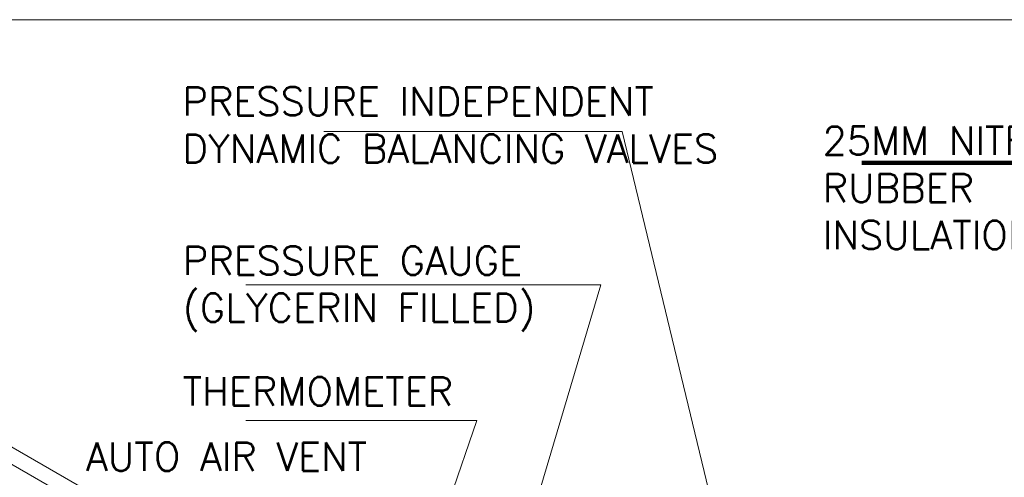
# Model space of a CAD drawing. Header units: millimetres. Extents: x 5491 to 7064, y -905 to 1700.
# Tile 7 of 18: x 5794 to 5867, y -662 to -628. Entities that reach past the tile are written whole.
import ezdxf

# ---------------------------------------------------------------- set-up
doc = ezdxf.new("R2010")
doc.units = ezdxf.units.MM
doc.layers.add('ETATITLE', color=7, linetype='Continuous')
for name, color, linetype, lineweight in [('HVAC TEXT', 7, 'Continuous', 18), ('POWER LOOP', 6, 'Continuous', 0), ('TEMP', 21, 'Continuous', 18)]:
    doc.layers.add(name, color=color, linetype=linetype, lineweight=lineweight)
doc.styles.get("Standard").update_dxf_attribs({"font": 'arial.ttf'})
doc.dimstyles.new('ISO-25', dxfattribs={"dimtxt": 6, "dimasz": 6, "dimexe": 1.25, "dimexo": 0.625, "dimtad": 1, "dimdec": 0, "dimlunit": 4, "dimtxsty": 'Standard', "dimcen": 2.5, "dimclrd": 8, "dimclre": 8, "dimadec": 0, "dimazin": 0, "dimtfac": 1, "dimtdec": 0, "dimtmove": 0, "dimatfit": 3, "dimfxl": 0, "dimarcsym": 0})

# ---------------------------------------------------------------- blocks, each defined once
blk = doc.blocks.new('A$C54963D65')
at = {"layer": 'ETATITLE', "color": 0, "lineweight": 0}
for p, q in [((128.287, -467.128), (79.122, -438.743)), ((126.063, -467.128), (79.122, -440.027))]:
    blk.add_line(p, q, dxfattribs=at)
at = {"layer": 'TEMP'}
blk.add_lwpolyline([(25.768, -431.51), (232.779, -431.51), (232.779, -568.823), (25.768, -568.823)], close=True, dxfattribs=at)
at = {"layer": 'HVAC TEXT', "char_height": 2.10449, "attachment_point": 1}
for s, insert, width in [('{\\Fromans|c0;PRESSURE INDEPENDENT\\PDYNAMIC BALANCING VALVES}', (134.367, -436.539), 43.99019), ('{\\Fromans|c0;25MM NITRILE \\PRUBBER \\PINSULATION}', (182.004, -439.463), 43.99019), ('{\\Fromans|c0;PRESSURE GAUGE\\P(GLYCERIN FILLED)}', (134.392, -448.378), 29.28351), ('{\\Fromans|c0;THERMOMETER}', (134.392, -458.103), 43.99019), ('{\\Fromans|c0;AUTO AIR VENT}', (127.187, -462.957), 43.99019)]:
    blk.add_mtext(s, dxfattribs=dict(at, insert=insert, width=width))
at = {"layer": 'ETATITLE', "color": 0, "lineweight": 0}
for points, override in [([(178.71, -487.978), (167.081, -439.838), (144.891, -439.838)], {"dimasz": 2, "dimclrd": 256, "dimfxl": 0.03937, "dimarcsym": 1}), ([(204.852, -451.614), (197.984, -442.154), (184.932, -442.154)], {"dimasz": 4, "dimgap": 0.625, "dimtad": 0, "dimclrd": 256, "dimclre": 256, "dimclrt": 256, "dimfxl": 0.2, "dimtfill": 1, "dimlwd": 65535, "dimlwe": 65535, "dimarcsym": 1}), ([(157.709, -477.461), (165.506, -451.241), (139.08, -451.241)], {"dimasz": 2, "dimclrd": 256, "dimfxl": 0.03937, "dimarcsym": 1}), ([(149.787, -480.151), (156.289, -461.321), (139.075, -461.321)], {"dimasz": 2, "dimclrd": 256, "dimfxl": 0.03937, "dimarcsym": 1})]:
    blk.add_leader(points, dimstyle='ISO-25', override=override, dxfattribs=at)

msp = doc.modelspace()

# ---------------------------------------------------------------- block references
at = {"layer": 'POWER LOOP'}
msp.add_blockref('A$C54963D65', (5671.673, -196.233), dxfattribs=at)

doc.saveas('drawing.dxf')
